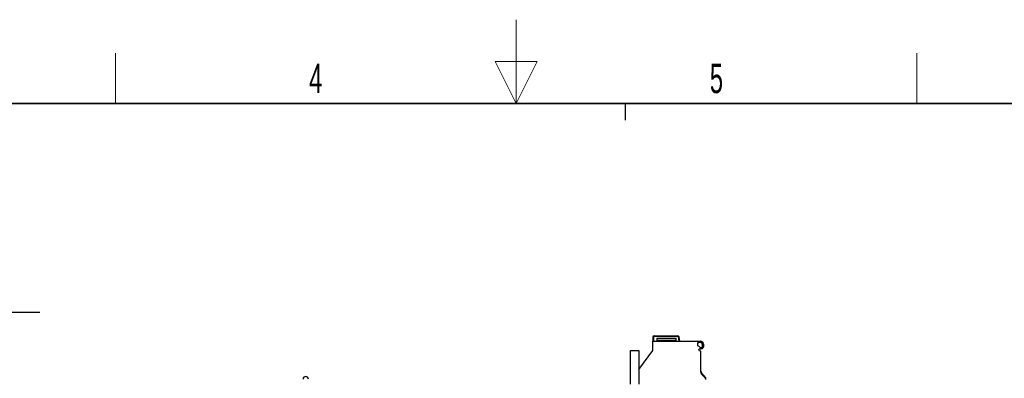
# Model space of a CAD drawing. Header units: millimetres. Extents: x 5 to 418, y 2 to 292.
# Tile 40 of 41: x 158 to 275, y 250 to 292. Entities that reach past the tile are written whole.
import ezdxf

# ---------------------------------------------------------------- set-up
doc = ezdxf.new("R2010")
doc.units = ezdxf.units.MM
doc.layers.add('SLD-0', color=7, linetype='Continuous')
doc.styles.add('SLDTEXTSTYLE0', font='TXT', dxfattribs={"width": 0.605})

# ---------------------------------------------------------------- blocks, each defined once
blk = doc.blocks.new('SW_NOTE_0_1')
at = {"layer": 'SLD-0', "color": 0}
blk.add_line((30.22, 0), (0, 0), dxfattribs=at)
at = {"layer": 'SLD-0', "color": 0, "attachment_point": 1, "style": 'SLDTEXTSTYLE0'}
for s, insert, char_height in [('M4 Erdung', (0.42, 9.78), 3.5), ('protective earth', (1.61, 4.12), 3.175)]:
    blk.add_mtext(s, dxfattribs=dict(at, insert=insert, char_height=char_height))

msp = doc.modelspace()

# ---------------------------------------------------------------- linework, layer by layer
at = {"color": 7, "linetype": 'Continuous', "lineweight": 25}
for p, q in [((233.2853, 254.6472), (233.2853, 254.1472)), ((233.4353, 254.7972), (236.2448, 254.7972)), ((236.4853, 254.1472), (236.3926, 254.6733)), ((233.2853, 254.1472), (238.9353, 254.1472)), ((233.2853, 253.0472), (233.2853, 254.1472)), ((233.7603, 254.4972), (236.0603, 254.4972)), ((233.7603, 254.4972), (233.7603, 254.1472)), ((236.0603, 254.1472), (236.0603, 254.4972)), ((238.7351, 253.947), (238.6103, 253.947)), ((238.6103, 253.947), (238.6103, 253.6334)), ((238.6103, 253.6334), (238.756, 253.5803)), ((238.9353, 253.9972), (238.8218, 253.9972)), ((230.6103, 249.0472), (230.6103, 253.0472)), ((230.6103, 253.0472), (231.6103, 253.0472)), ((231.6103, 250.7836), (233.2853, 253.0472)), ((231.6103, 253.0472), (231.6103, 249.0472)), ((238.7703, 253.1064), (238.7703, 253.1662)), ((238.9353, 252.9763), (238.8361, 253.0124)), ((239.0103, 250.5974), (239.0103, 252.949)), ((239.4639, 249.9368), (239.1568, 250.2439))]:
    msp.add_line(p, q, dxfattribs=at)
at = {"color": 7, "linetype": 'Continuous', "lineweight": 18}
for p, q in [((233.3853, 254.1472), (233.3853, 254.6472)), ((233.4353, 254.7972), (233.4353, 254.6972)), ((233.4353, 254.6972), (236.2448, 254.6972)), ((236.2448, 254.6972), (236.2448, 254.7972)), ((236.3926, 254.6733), (236.2941, 254.6559)), ((236.2941, 254.6559), (236.3838, 254.1472)), ((233.7603, 254.4222), (236.0603, 254.4222)), ((233.7603, 254.2222), (236.0603, 254.2222)), ((238.9353, 252.9763), (238.9353, 250.5974)), ((239.0103, 250.5974), (238.9353, 250.5974)), ((239.1568, 250.2439), (239.1037, 250.1909)), ((239.1037, 250.1909), (239.4108, 249.8837)), ((239.4639, 249.9368), (239.4108, 249.8837))]:
    msp.add_line(p, q, dxfattribs=at)
at = {"color": 7, "linetype": 'Continuous', "lineweight": 18, "flags": 128}
msp.add_lwpolyline([(233.3853, 254.6472), (233.3658, 254.6472), (233.347, 254.6472), (233.3298, 254.6472), (233.3146, 254.6472), (233.3022, 254.6472), (233.2929, 254.6472), (233.2872, 254.6472), (233.2853, 254.6472)], dxfattribs=at)
at = {"color": 7, "linetype": 'Continuous', "lineweight": 25}
for centre, radius, start, end in [((233.4353, 254.6472), 0.15, 90, 179.999493), ((236.2448, 254.6472), 0.15, 10, 90), ((238.8218, 253.8972), 0.1, 90, 150.121414), ((239.2103, 253.8903), 0.55, 214.307651, 248.676314), ((238.9353, 253.4472), 0.7, 82.16252, 90), ((238.9353, 253.4472), 0.55, 82.16252, 90), ((238.8703, 253.1662), 0.1, 64.849337, 180), ((238.8703, 253.1064), 0.1, 180, 250), ((239.2103, 253.8903), 0.7, 244.849337, 253.177877), ((191.9103, 249.6222), 0.325, 360, 180), ((239.5103, 250.5974), 0.5, 180, 225), ((239.1103, 249.5832), 0.5, 0, 45)]:
    msp.add_arc(centre, radius, start, end, dxfattribs=at)
at = {"color": 7, "linetype": 'Continuous', "lineweight": 18}
msp.add_arc((233.4353, 254.6472), 0.05, 90, 180, dxfattribs=at)
msp.add_open_spline([(236.2448, 254.6972), (236.2506, 254.6967), (236.2623, 254.6956), (236.2775, 254.6862), (236.2895, 254.673), (236.2925, 254.6616), (236.2941, 254.6559)], degree=3, knots=[0, 0, 0, 0, 0.24842238, 0.49980578, 0.74845087, 1, 1, 1, 1], dxfattribs=at)
at = {"color": 7, "linetype": 'Continuous', "lineweight": 25}
for points, knots in [([(239.0308, 254.1407), (239.0582, 254.134), (239.113, 254.1207), (239.189, 254.0615), (239.2628, 253.9527), (239.3133, 253.7541), (239.3125, 253.5512), (239.2653, 253.3866), (239.2156, 253.302), (239.1474, 253.2465), (239.0771, 253.2206), (239.0299, 253.2232), (239.0084, 253.2244)], [0, 0, 0, 0, 0.06970793, 0.13930333, 0.23458825, 0.39296636, 0.64302593, 0.73056129, 0.81864718, 0.88271473, 0.94682065, 1, 1, 1, 1]), ([(239.0103, 253.9921), (239.0223, 253.989), (239.0476, 253.9824), (239.0911, 253.9434), (239.1467, 253.8335), (239.1633, 253.6846), (239.1518, 253.5376), (239.1298, 253.4548), (239.101, 253.4049), (239.0788, 253.3837), (239.059, 253.3745), (239.0431, 253.3716), (239.0265, 253.3726), (239.0159, 253.3761), (239.0103, 253.378)], [0, 0, 0, 0, 0.04897837, 0.1025856, 0.22635276, 0.53208182, 0.6848467, 0.81487304, 0.86899473, 0.91293335, 0.93445871, 0.95531824, 0.97677639, 1, 1, 1, 1]), ([(239.0103, 252.949), (239.01, 252.9491), (239.0095, 252.9493), (239.0051, 252.9509), (238.998, 252.9535), (238.9862, 252.9578), (238.9707, 252.9636), (238.9524, 252.9701), (238.9413, 252.9742), (238.9353, 252.9763)], [0, 0, 0, 0, 0.11811596, 0.23984082, 0.36570747, 0.496198, 0.70721249, 0.8434553, 1, 1, 1, 1])]:
    msp.add_open_spline(points, degree=3, knots=knots, dxfattribs=at)
at = {"color": 7, "linetype": 'Continuous', "lineweight": 18}
for points in [[(238.9353, 250.5974), (238.9432, 250.5213), (238.9589, 250.369), (239.0554, 250.2502), (239.1037, 250.1909)], [(239.4108, 249.8837), (239.4465, 249.8398), (239.5179, 249.752), (239.5295, 249.6395), (239.5353, 249.5832)]]:
    msp.add_open_spline(points, degree=3, dxfattribs=at)
at = {"layer": 'SLD-0', "color": 7, "linetype": 'Continuous', "lineweight": 18}
for p, q in [((217, 292.5), (217, 282.5)), ((219.5, 287.5), (214.5, 287.5)), ((214.5, 287.5), (217, 282.5)), ((217, 282.5), (219.5, 287.5))]:
    msp.add_line(p, q, dxfattribs=at)
at = {"layer": 'SLD-0', "lineweight": 18}
for p, q in [((169.25, 282.5), (169.25, 288.5)), ((264.75, 282.5), (264.75, 288.5))]:
    msp.add_line(p, q, dxfattribs=at)
at = {"layer": 'SLD-0', "lineweight": 35}
msp.add_line((408, 282.5), (26, 282.5), dxfattribs=at)
at = {"layer": 'SLD-0'}
msp.add_line((230, 280.5), (230, 282.5), dxfattribs=at)
msp.add_line((230, 280.5), (230, 282.5), dxfattribs=at)

# ---------------------------------------------------------------- block references
msp.add_blockref('SW_NOTE_0_1', (129.9922, 257.5928), dxfattribs=at)

# ---------------------------------------------------------------- texts
at = {"layer": 'SLD-0', "char_height": 3.5, "attachment_point": 2, "style": 'SLDTEXTSTYLE0'}
for s, insert in [('4', (193.1027, 287.243)), ('5', (240.8527, 287.243))]:
    msp.add_mtext(s, dxfattribs=dict(at, insert=insert))

doc.saveas('drawing.dxf')
